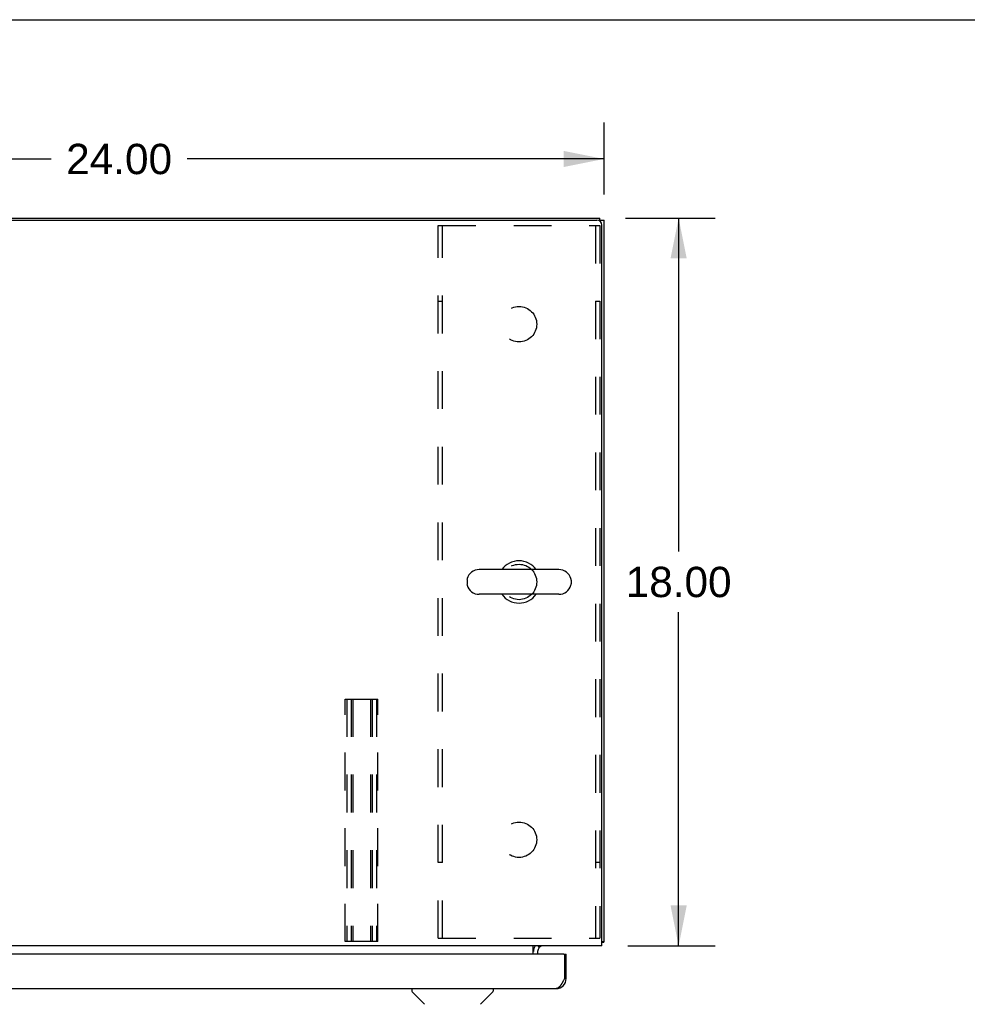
# Model space of a CAD drawing. Header units: inches. Extents: x 0 to 170, y 0 to 110.
# Tile 9 of 12: x 62 to 85, y 86 to 110. Entities that reach past the tile are written whole.
import ezdxf

# ---------------------------------------------------------------- set-up
doc = ezdxf.new("R2010")
doc.units = ezdxf.units.IN
doc.header["$LTSCALE"] = 9.35
doc.header["$MEASUREMENT"] = 0
doc.linetypes.add('HIDDEN', pattern=[0.2, 0.1, -0.1])
doc.layers.get('0').update_dxf_attribs({"linetype": 'CONTINUOUS'})
for name, color, linetype in [('02___PRT_ALL_AXES', 7, 'CONTINUOUS'), ('2PC_BODY', 7, 'CONTINUOUS'), ('DEFAULT_2', 8, 'HIDDEN')]:
    doc.layers.add(name, color=color, linetype=linetype)
doc.styles.get("Standard").update_dxf_attribs({"font": 'arial.ttf'})
doc.dimstyles.new('DIMSTYLE_1', dxfattribs={"dimtxt": 0.75, "dimasz": 1, "dimexe": 0.09, "dimexo": 0.07, "dimgap": 0.0375, "dimtad": 0, "dimtih": 1, "dimtoh": 1, "dimzin": 4, "dimdsep": 46, "dimtxsty": 'Standard', "dimblk": '_FILLED', "dimblk1": '_FILLED', "dimblk2": '_FILLED', "dimcen": 0.09, "dimazin": 1, "dimtfac": 1, "dimtdec": 3, "dimtofl": 0, "dimtmove": 0, "dimatfit": 3, "dimldrblk": '_FILLED', "dimfxl": 0, "dimtolj": 1, "dimtzin": 4, "dimarcsym": 0})

# ---------------------------------------------------------------- blocks, each defined once
blk = doc.blocks.new('_FILLED')
at = {"color": 0, "linetype": 'ByBlock'}
blk.add_solid([(0, 0), (-1, 0.2), (-1, -0.2)], dxfattribs=at)
blk = doc.blocks.new('*D1')
at = {"layer": '2PC_BODY', "color": 2, "linetype": 'Continuous'}
for p, q in [((52.01, 105.548), (52.01, 107.455)), ((76.01, 105.68), (76.01, 107.455)), ((52.01, 106.555), (62.325, 106.555)), ((76.01, 106.555), (65.695, 106.555))]:
    blk.add_line(p, q, dxfattribs=at)
at = {"layer": '2PC_BODY', "color": 2, "linetype": 'Continuous', "rotation": 180}
blk.add_blockref('_FILLED', (52.01, 106.555), dxfattribs=at)
at = {"layer": '2PC_BODY', "color": 2, "linetype": 'Continuous'}
blk.add_blockref('_FILLED', (76.01, 106.555), dxfattribs=at)
at = {"layer": '2PC_BODY', "color": 2, "linetype": 'Continuous', "insert": (64.01, 106.93), "char_height": 0.75, "width": 2.62082, "attachment_point": 2, "line_spacing_factor": 0.9}
blk.add_mtext('24.00', dxfattribs=at)
blk = doc.blocks.new('*D2')
at = {"layer": '2PC_BODY', "color": 2, "linetype": 'Continuous'}
for p, q in [((76.544, 105.094), (78.756, 105.094)), ((77.856, 105.094), (77.856, 96.844)), ((77.856, 87.094), (77.856, 95.344)), ((76.598, 87.094), (78.756, 87.094))]:
    blk.add_line(p, q, dxfattribs=at)
for p, rotation in [((77.856, 105.094), 90), ((77.856, 87.094), 270)]:
    blk.add_blockref('_FILLED', p, dxfattribs=dict(at, rotation=rotation))
at = {"layer": '2PC_BODY', "color": 2, "linetype": 'Continuous', "insert": (77.856, 96.469), "char_height": 0.75, "width": 2.62082, "attachment_point": 2, "line_spacing_factor": 0.9}
blk.add_mtext('18.00', dxfattribs=at)

msp = doc.modelspace()

# ---------------------------------------------------------------- linework, layer by layer
at = {"color": 7, "linetype": 'Continuous'}
for p, q in [((0, 110), (170, 110)), ((75.906, 105.019), (75.906, 105.094)), ((75.906, 105.042), (76.01, 105.042)), ((74.894, 96.4), (72.919, 96.4)), ((72.619, 96.138), (72.619, 96.051)), ((75.194, 96.138), (75.194, 96.051)), ((74.894, 95.788), (72.919, 95.788)), ((75.958, 87.198), (76.01, 87.198)), ((74.369, 87.093), (74.403, 87.058)), ((74.406, 87.055), (74.406, 87.055)), ((75.011, 86.89), (75.073, 86.89)), ((75.073, 86.283), (75.031, 86.283)), ((71.256, 86.036), (71.256, 85.974)), ((73.264, 86.036), (73.264, 85.974)), ((71.565, 85.648), (71.268, 85.946)), ((72.955, 85.648), (73.252, 85.946))]:
    msp.add_line(p, q, dxfattribs=at)
at = {"color": 3, "linetype": 'Continuous'}
for p, q in [((52.187, 105.042), (75.833, 105.042)), ((52.257, 105.094), (75.906, 105.094)), ((76.01, 87.198), (76.01, 105.042)), ((75.958, 87.094), (75.958, 104.917)), ((75.958, 87.094), (52.062, 87.094)), ((74.26, 86.89), (74.26, 87.094)), ((74.364, 86.952), (74.364, 86.89)), ((74.405, 87.057), (74.4, 87.063)), ((74.405, 87.056), (74.405, 87.057)), ((74.406, 87.055), (74.405, 87.056)), ((75.011, 86.89), (52.447, 86.89)), ((75.031, 86.87), (75.031, 86.283)), ((75.073, 86.283), (75.073, 86.89)), ((75.014, 86.252), (75.007, 86.239)), ((75.021, 86.264), (75.014, 86.252)), ((75.031, 86.283), (75.021, 86.264)), ((52.632, 86.036), (74.826, 86.036))]:
    msp.add_line(p, q, dxfattribs=at)
for points in [[(75.958, 87.179), (75.958, 87.179), (75.962, 87.18), (75.966, 87.181), (75.97, 87.182), (75.975, 87.183)], [(75.975, 87.183), (75.982, 87.184), (75.986, 87.185), (75.989, 87.186), (75.992, 87.186), (75.995, 87.187), (75.998, 87.188), (76.001, 87.189), (76.003, 87.19), (76.005, 87.191), (76.007, 87.192), (76.008, 87.193), (76.009, 87.194), (76.009, 87.195), (76.01, 87.197), (76.01, 87.198)], [(74.394, 87.071), (74.392, 87.074), (74.39, 87.076), (74.388, 87.079), (74.385, 87.081), (74.383, 87.083), (74.381, 87.085), (74.378, 87.088), (74.376, 87.089), (74.374, 87.091), (74.371, 87.092), (74.369, 87.093)], [(74.4, 87.063), (74.398, 87.065), (74.397, 87.067), (74.395, 87.069), (74.394, 87.071)], [(74.407, 87.054), (74.407, 87.054), (74.407, 87.054), (74.406, 87.055), (74.406, 87.055)], [(75.007, 86.239), (75.001, 86.227), (74.998, 86.221), (74.994, 86.215), (74.991, 86.209), (74.988, 86.203), (74.984, 86.197), (74.981, 86.191), (74.978, 86.186), (74.974, 86.18), (74.971, 86.174), (74.968, 86.169), (74.965, 86.163), (74.961, 86.158), (74.958, 86.152), (74.955, 86.147), (74.951, 86.142), (74.948, 86.137), (74.945, 86.132), (74.941, 86.127), (74.938, 86.122), (74.935, 86.118), (74.932, 86.113), (74.928, 86.109), (74.925, 86.104), (74.922, 86.1), (74.918, 86.096), (74.915, 86.092), (74.912, 86.088), (74.908, 86.084), (74.905, 86.081), (74.902, 86.077), (74.899, 86.074), (74.895, 86.07), (74.892, 86.067), (74.889, 86.064), (74.885, 86.062), (74.882, 86.059), (74.879, 86.056), (74.876, 86.054), (74.872, 86.052), (74.869, 86.05), (74.866, 86.048), (74.862, 86.046), (74.859, 86.044), (74.856, 86.043), (74.852, 86.041), (74.849, 86.04), (74.846, 86.039), (74.843, 86.038), (74.839, 86.038), (74.836, 86.037), (74.833, 86.037), (74.829, 86.036), (74.826, 86.036)]]:
    msp.add_lwpolyline(points, dxfattribs=at)
for centre, radius, start, end in [((75.833, 104.917), 0.125, 0, 90), ((74.507, 86.952), 0.142, 90, 180), ((75.011, 86.87), 0.02, 0, 90), ((74.826, 86.283), 0.246, 270, 360)]:
    msp.add_arc(centre, radius, start, end, dxfattribs=at)
at = {"color": 7, "linetype": 'Continuous'}
for centre, radius, start, end in [((73.906, 96.094), 0.523, 35.8102, 144.1898), ((72.919, 96.094), 0.306, 90, 164.3697), ((74.894, 96.094), 0.306, 15.6303, 90), ((72.762, 96.138), 0.144, 164.3697, 180), ((72.762, 96.051), 0.144, 180, 195.6303), ((72.919, 96.094), 0.306, 195.6303, 270), ((74.894, 96.094), 0.306, 270, 344.3697), ((75.05, 96.138), 0.144, 0, 15.6303), ((75.05, 96.051), 0.144, 344.3697, 360), ((73.906, 96.094), 0.523, 215.8091, 324.1909), ((74.507, 86.952), 0.246, 144.6735, 180), ((71.295, 85.974), 0.0394, 180, 225), ((73.225, 85.974), 0.0394, 315, 360)]:
    msp.add_arc(centre, radius, start, end, dxfattribs=at)
at = {"layer": '02___PRT_ALL_AXES', "color": 8, "linetype": 'HIDDEN'}
for centre in [(73.906, 102.469), (73.906, 96.094), (73.906, 89.719)]:
    msp.add_circle(centre, 0.438, dxfattribs=at)
at = {"layer": 'DEFAULT_2', "color": 8, "linetype": 'HIDDEN'}
for p, q in [((71.906, 87.282), (71.906, 104.907)), ((71.906, 104.907), (75.906, 104.907)), ((72.01, 87.282), (72.01, 104.907)), ((75.802, 104.907), (75.802, 87.282)), ((75.906, 104.907), (75.906, 87.282)), ((72.01, 103.032), (71.906, 103.032)), ((75.906, 103.032), (75.802, 103.032)), ((69.604, 93.198), (70.416, 93.198)), ((69.604, 87.198), (69.604, 93.198)), ((69.644, 93.198), (69.644, 87.198)), ((69.751, 93.198), (69.751, 87.198)), ((69.791, 93.198), (69.791, 87.198)), ((70.229, 93.198), (70.229, 87.198)), ((70.269, 93.198), (70.269, 87.198)), ((70.376, 93.198), (70.376, 87.198)), ((70.416, 87.198), (70.416, 93.198)), ((72.01, 89.157), (71.906, 89.157)), ((75.906, 89.157), (75.802, 89.157)), ((70.416, 87.198), (69.604, 87.198)), ((71.906, 87.282), (75.906, 87.282))]:
    msp.add_line(p, q, dxfattribs=at)

# ---------------------------------------------------------------- dimensions: what is measured, and where the dimension line sits
at = {"layer": '2PC_BODY', "color": 2, "linetype": 'Continuous'}
dim = msp.add_linear_dim(base=(76.01, 106.555), p1=(52.01, 105.478), p2=(76.01, 107.525), dimstyle='DIMSTYLE_1', dxfattribs=at)
dim.commit()
dim.dimension.update_dxf_attribs({"geometry": '*D1', "text_midpoint": (64, 106.551), "dimtype": 160})
dim = msp.add_linear_dim(base=(77.856, 87.094), p1=(76.474, 105.094), p2=(76.528, 87.094), angle=270, dimstyle='DIMSTYLE_1', dxfattribs=at)
dim.commit()
dim.dimension.update_dxf_attribs({"geometry": '*D2', "text_midpoint": (77.888, 96.09), "dimtype": 160})

doc.saveas('drawing.dxf')
